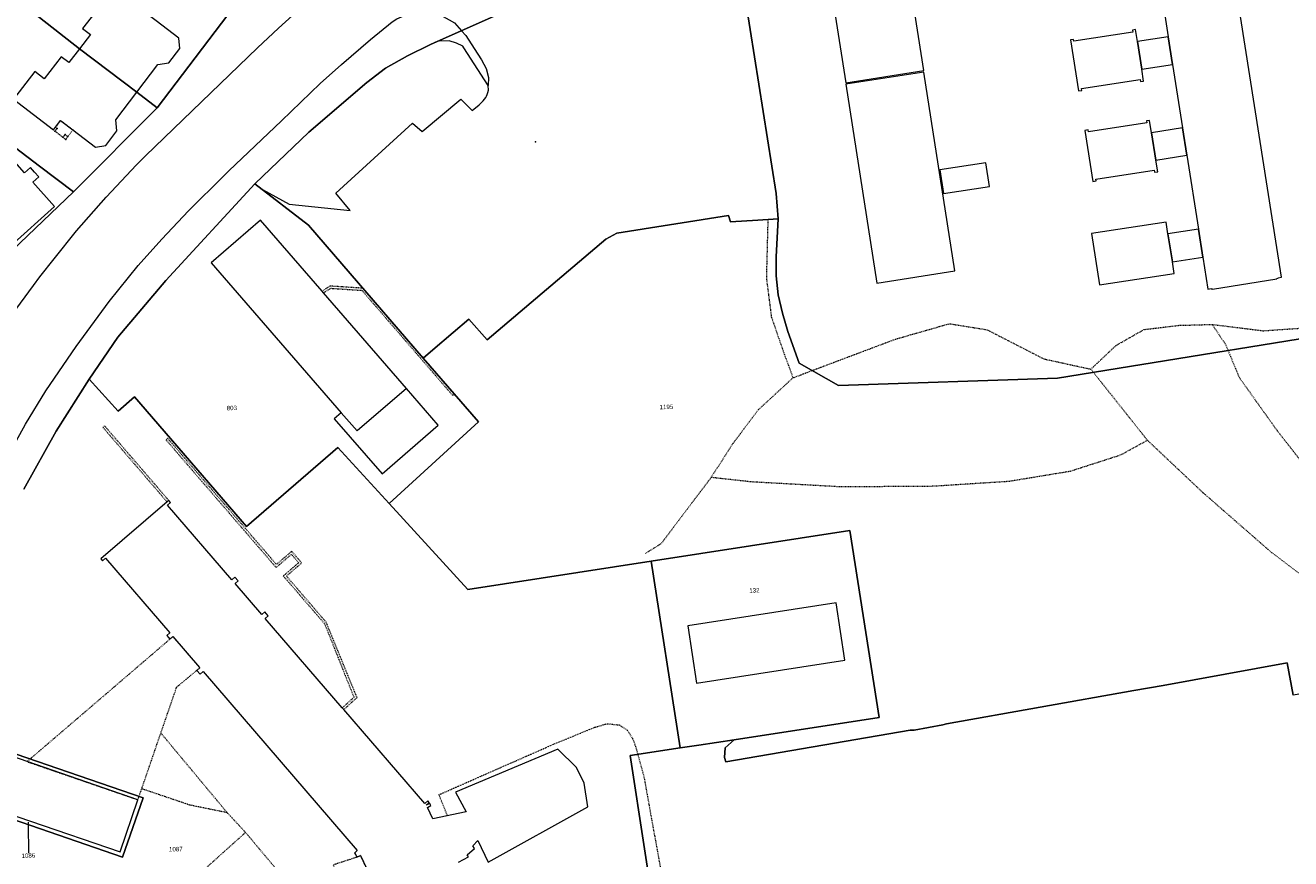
# Model space of a CAD drawing. Header units: millimetres. Extents: x -191 to 81095, y -508122 to 28741.
# Tile 55 of 251: x 4599 to 4800, y 9779 to 9911. Entities that reach past the tile are written whole.
import ezdxf

# ---------------------------------------------------------------- set-up
doc = ezdxf.new("R2010")
doc.units = ezdxf.units.MM
for name, pattern in [('VE22-087 DB - VST Hervest-Dorsten ALK VA2736$0$1', [0]), ('VE22-087 DB - VST Hervest-Dorsten ALK VA2736$0$2', [0.16, 0.06, -0.1]), ('VE22-087 DB - VST Hervest-Dorsten ALK VA2736$0$3', [0.26, 0.11, -0.15])]:
    doc.linetypes.add(name, pattern=pattern)
doc.layers.get('0').update_dxf_attribs({"color": 251})
for name, color, linetype, lineweight in [('VE22-087 DB - VST Hervest-Dorsten ALK VA2736$0$AX_Bauteil', 7, 'VE22-087 DB - VST Hervest-Dorsten ALK VA2736$0$1', 18), ('VE22-087 DB - VST Hervest-Dorsten ALK VA2736$0$AX_BesondererBauwerkspunkt_G2300', 7, 'VE22-087 DB - VST Hervest-Dorsten ALK VA2736$0$1', 18), ('VE22-087 DB - VST Hervest-Dorsten ALK VA2736$0$AX_Flurstueck', 9, 'VE22-087 DB - VST Hervest-Dorsten ALK VA2736$0$1', 18), ('VE22-087 DB - VST Hervest-Dorsten ALK VA2736$0$AX_Gebaeude', 7, 'VE22-087 DB - VST Hervest-Dorsten ALK VA2736$0$1', 18), ('VE22-087 DB - VST Hervest-Dorsten ALK VA2736$0$AX_Platz', 7, 'VE22-087 DB - VST Hervest-Dorsten ALK VA2736$0$1', 18), ('VE22-087 DB - VST Hervest-Dorsten ALK VA2736$0$AX_SonstigesBauwerkOderSonstigeEinrichtung', 7, 'VE22-087 DB - VST Hervest-Dorsten ALK VA2736$0$1', 18), ('VE22-087 DB - VST Hervest-Dorsten ALK VA2736$0$AX_SportFreizeitUndErholungsflaeche', 7, 'VE22-087 DB - VST Hervest-Dorsten ALK VA2736$0$1', 18), ('VE22-087 DB - VST Hervest-Dorsten ALK VA2736$0$AX_Strassenverkehr', 7, 'VE22-087 DB - VST Hervest-Dorsten ALK VA2736$0$1', 18), ('VE22-087 DB - VST Hervest-Dorsten ALK VA2736$0$AX_Strassenverkehrsanlage', 7, 'VE22-087 DB - VST Hervest-Dorsten ALK VA2736$0$1', 18), ('VE22-087 DB - VST Hervest-Dorsten ALK VA2736$0$AX_Vegetationsmerkmal', 7, 'VE22-087 DB - VST Hervest-Dorsten ALK VA2736$0$1', 18), ('VE22-087 DB - VST Hervest-Dorsten ALK VA2736$0$AX_WegPfadSteig', 7, 'VE22-087 DB - VST Hervest-Dorsten ALK VA2736$0$1', 18), ('VE22-087 DB - VST Hervest-Dorsten ALK VA2736$0$AX_Wohnbauflaeche', 7, 'VE22-087 DB - VST Hervest-Dorsten ALK VA2736$0$1', 18)]:
    doc.layers.add(name, color=color, linetype=linetype, lineweight=lineweight)
doc.layers.add('XREF ALK Kataster', color=251, linetype='Continuous')
doc.styles.add('VE22-087 DB - VST Hervest-Dorsten ALK VA2736$0$0', font='arial.ttf')

# ---------------------------------------------------------------- blocks, each defined once
blk = doc.blocks.new('VE22-087 DB - VST Hervest-Dorsten ALK VA2736$0$99')
at = {"color": 0}
blk.add_point((0, 0), dxfattribs=at)
blk = doc.blocks.new('VE22-087 DB - VST Hervest-Dorsten ALK VA2736')
at = {"layer": 'VE22-087 DB - VST Hervest-Dorsten ALK VA2736$0$AX_Bauteil', "color": 7, "linetype": 'VE22-087 DB - VST Hervest-Dorsten ALK VA2736$0$1', "lineweight": 13, "ltscale": 0.5}
blk.add_polyline3d([(4659.28, 9853.61, 0), (4651.42, 9846.88, 0), (4648.92, 9849.77, 0), (4647.8, 9848.79, 0), (4655.4, 9840.1, 0), (4664.31, 9847.81, 0)], close=True, dxfattribs=at)
at = {"layer": 'VE22-087 DB - VST Hervest-Dorsten ALK VA2736$0$AX_Flurstueck', "linetype": 'VE22-087 DB - VST Hervest-Dorsten ALK VA2736$0$1', "lineweight": 13, "ltscale": 0.5}
for points in [[(4632.96, 9915.63, 0), (4619.72, 9898.15, 0), (4606.45, 9884.84, 0), (4595.56, 9874.43, 0)], [(4598.59, 9837.65, 0), (4603.68, 9846.84, 0), (4608.95, 9855.11, 0), (4613.48, 9861.79, 0), (4621.1, 9870.76, 0), (4635.19, 9886.12, 0), (4643.78, 9894.31, 0), (4652.97, 9902.17, 0), (4655.96, 9904.45, 0), (4659.45, 9906.44, 0), (4663.09, 9908.21, 0), (4675.07, 9913.54, 0)], [(4801.92, 9976.23, 0), (4774.5, 9958.79, 0), (4761.37, 9950.15, 0), (4754.51, 9945.94, 0), (4748.24, 9942.65, 0), (4735.24, 9936.65, 0), (4730.45, 9934.96, 0), (4720.97, 9932.72, 0), (4712.24, 9930.17, 0), (4711.39, 9929.29, 0), (4711.06, 9928, 0), (4717.89, 9884.57, 0), (4718.23, 9880.56, 0), (4717.93, 9874.51, 0), (4717.91, 9871.51, 0), (4718.23, 9868.5, 0), (4718.9, 9865.56, 0), (4719.75, 9862.66, 0), (4721.54, 9857.65, 0), (4727.81, 9854.12, 0), (4762.55, 9855.24, 0), (4818.02, 9864.26, 0)], [(4675.07, 9913.54, 0), (4663.09, 9908.21, 0), (4659.45, 9906.44, 0), (4655.96, 9904.45, 0), (4652.97, 9902.17, 0), (4643.78, 9894.31, 0), (4635.19, 9886.12, 0), (4643.71, 9879.56, 0), (4661.94, 9858.46, 0), (4670.7, 9848.31, 0), (4656.5, 9835.39, 0), (4668.98, 9821.74, 0), (4698.09, 9826.21, 0), (4729.6, 9831.06, 0), (4734.24, 9801.4, 0), (4711.25, 9797.89, 0), (4705.62, 9797.03, 0), (4702.67, 9796.58, 0), (4694.77, 9795.38, 0), (4701.57, 9750.96, 0)], [(4818.02, 9864.26, 0), (4762.55, 9855.24, 0), (4727.81, 9854.12, 0), (4721.54, 9857.65, 0), (4719.75, 9862.66, 0), (4718.9, 9865.56, 0), (4718.23, 9868.5, 0), (4717.91, 9871.51, 0), (4717.93, 9874.51, 0), (4718.23, 9880.56, 0), (4717.89, 9884.57, 0), (4711.06, 9928, 0)], [(4587.15, 9799.08, 0), (4617.49, 9788.65, 0), (4614.21, 9779.22, 0), (4583.53, 9789.81, 0)], [(4701.57, 9750.96, 0), (4694.77, 9795.38, 0), (4702.67, 9796.58, 0), (4698.09, 9826.21, 0), (4668.98, 9821.74, 0), (4656.5, 9835.39, 0), (4648.38, 9844.28, 0), (4633.9, 9831.71, 0), (4616.15, 9852.32, 0), (4613.55, 9850, 0), (4608.95, 9855.11, 0), (4603.68, 9846.84, 0), (4598.59, 9837.65, 0)], [(4599.27, 9784.8, 0), (4599.29, 9779.49, 0)]]:
    blk.add_polyline3d(points, dxfattribs=at)
for points in [[(4591.49, 9920.01, 0), (4607.4, 9907.54, 0), (4616.52, 9900.66, 0), (4619.72, 9898.15, 0), (4632.96, 9915.63, 0), (4605.22, 9936.66, 0), (4605.19, 9936.68, 0), (4590.98, 9920.41, 0)], [(4607.4, 9907.54, 0), (4591.49, 9920.01, 0), (4580.15, 9904.84, 0), (4601.08, 9888.93, 0), (4606.45, 9884.84, 0), (4619.72, 9898.15, 0), (4616.52, 9900.66, 0)], [(4570.31, 9869.91, 0), (4572.81, 9868.61, 0), (4582.06, 9863.81, 0), (4585.86, 9861.84, 0), (4592.93, 9871.71, 0), (4595.56, 9874.43, 0), (4606.45, 9884.84, 0), (4601.08, 9888.93, 0), (4580.15, 9904.84, 0), (4576.73, 9901.78, 0), (4577.55, 9898.17, 0), (4562.49, 9884.59, 0), (4557.31, 9884.39, 0)], [(4661.94, 9858.46, 0), (4643.71, 9879.56, 0), (4635.19, 9886.12, 0), (4621.1, 9870.76, 0), (4613.48, 9861.79, 0), (4608.95, 9855.11, 0), (4613.55, 9850, 0), (4616.15, 9852.32, 0), (4633.9, 9831.71, 0), (4648.38, 9844.28, 0), (4656.5, 9835.39, 0), (4670.7, 9848.31, 0)], [(4734.24, 9801.4, 0), (4729.6, 9831.06, 0), (4698.09, 9826.21, 0), (4702.67, 9796.58, 0), (4705.62, 9797.03, 0), (4711.25, 9797.89, 0)], [(4617.49, 9788.65, 0), (4587.15, 9799.08, 0), (4584.39, 9791.75, 0), (4583.53, 9789.81, 0), (4614.21, 9779.22, 0)]]:
    blk.add_polyline3d(points, close=True, dxfattribs=at)
at = {"layer": 'VE22-087 DB - VST Hervest-Dorsten ALK VA2736$0$AX_Gebaeude', "color": 7, "linetype": 'VE22-087 DB - VST Hervest-Dorsten ALK VA2736$0$1', "lineweight": 13, "ltscale": 0.5}
blk.add_polyline3d([(4778.54, 9919.41, 0), (4780.1, 9909.44, 0), (4780.79, 9905.03, 0), (4782.36, 9895, 0), (4783.04, 9890.67, 0), (4784.88, 9878.9, 0), (4785.58, 9874.46, 0), (4786.37, 9869.41, 0), (4786.9, 9869.5, 0), (4786.91, 9869.43, 0), (4787.13, 9869.45, 0), (4787.14, 9869.4, 0), (4797.32, 9871.03, 0), (4797.31, 9871.07, 0), (4797.52, 9871.11, 0), (4797.51, 9871.18, 0), (4798.04, 9871.27, 0), (4787.27, 9939.94, 0)], dxfattribs=at)
for points in [[(4737.95, 9924.99, 0), (4737.87, 9925.23, 0), (4725.64, 9923.33, 0), (4728.94, 9902.13, 0), (4741.32, 9904.07, 0), (4738.07, 9925.01, 0)], [(4612.47, 9919.76, 0), (4610.08, 9921.61, 0), (4606.81, 9917.2, 0), (4609.12, 9915.41, 0), (4610.61, 9914.26, 0), (4607.9, 9910.74, 0), (4609.12, 9909.79, 0), (4607.4, 9907.54, 0), (4616.52, 9900.66, 0), (4619.85, 9905.02, 0), (4621.59, 9905.3, 0), (4623.33, 9907.58, 0), (4623.14, 9909.24, 0), (4619.57, 9911.95, 0), (4617.58, 9913.46, 0), (4618.38, 9914.49, 0), (4618.72, 9914.94, 0)], [(4776.19, 9902.42, 0), (4775.9, 9904.29, 0), (4775.22, 9908.69, 0), (4774.93, 9910.57, 0), (4774.42, 9910.49, 0), (4774.46, 9910.19, 0), (4765.11, 9908.73, 0), (4765.07, 9909.03, 0), (4764.57, 9908.95, 0), (4765.86, 9900.86, 0), (4766.37, 9900.93, 0), (4766.32, 9901.23, 0), (4775.63, 9902.66, 0), (4775.68, 9902.34, 0)], [(4605.7, 9905.34, 0), (4604.47, 9906.28, 0), (4601.78, 9902.78, 0), (4600.29, 9903.92, 0), (4596.92, 9899.54, 0), (4603.26, 9894.66, 0), (4603.59, 9895.09, 0), (4604.4, 9896.14, 0), (4606.35, 9894.66, 0), (4609.95, 9891.92, 0), (4611.57, 9892.17, 0), (4613.34, 9894.49, 0), (4613.17, 9896.26, 0), (4616.52, 9900.66, 0), (4607.4, 9907.54, 0)], [(4780.1, 9909.44, 0), (4775.22, 9908.69, 0), (4775.9, 9904.29, 0), (4780.79, 9905.03, 0)], [(4741.35, 9903.84, 0), (4728.98, 9901.9, 0), (4733.88, 9870.35, 0), (4746.25, 9872.28, 0)], [(4776.68, 9895.78, 0), (4767.43, 9894.35, 0), (4767.38, 9894.66, 0), (4766.88, 9894.58, 0), (4768.15, 9886.48, 0), (4768.66, 9886.56, 0), (4768.62, 9886.86, 0), (4777.87, 9888.25, 0), (4777.92, 9887.93, 0), (4778.44, 9888.01, 0), (4778.15, 9889.86, 0), (4777.46, 9894.21, 0), (4777.15, 9896.16, 0), (4776.64, 9896.08, 0)], [(4782.36, 9895, 0), (4777.46, 9894.21, 0), (4778.15, 9889.86, 0), (4783.04, 9890.67, 0)], [(4599.61, 9888.7, 0), (4598.67, 9887.87, 0), (4596.01, 9890.85, 0), (4582.15, 9878.36, 0), (4584.8, 9875.38, 0), (4584, 9874.68, 0), (4585.32, 9873.2, 0), (4586.11, 9873.91, 0), (4589.55, 9870.03, 0), (4603.45, 9882.51, 0), (4599.99, 9886.39, 0), (4600.93, 9887.23, 0), (4600.28, 9887.95, 0)], [(4751.73, 9885.7, 0), (4751.16, 9889.43, 0), (4743.87, 9888.3, 0), (4744.45, 9884.58, 0)], [(4780.06, 9878.17, 0), (4779.77, 9880.03, 0), (4767.93, 9878.23, 0), (4769.18, 9870.05, 0), (4781.05, 9871.86, 0), (4780.76, 9873.73, 0)], [(4784.88, 9878.9, 0), (4780.06, 9878.17, 0), (4780.76, 9873.73, 0), (4785.58, 9874.46, 0)], [(4727.41, 9819.6, 0), (4703.88, 9815.98, 0), (4705.27, 9806.87, 0), (4728.81, 9810.52, 0)]]:
    blk.add_polyline3d(points, close=True, dxfattribs=at)
at = {"layer": 'VE22-087 DB - VST Hervest-Dorsten ALK VA2736$0$AX_Platz', "color": 254, "linetype": 'VE22-087 DB - VST Hervest-Dorsten ALK VA2736$0$1', "lineweight": 13, "ltscale": 0.5, "true_color": 0xd9ffd9}
for points in [[(4675.07, 9913.54, 0), (4663.09, 9908.21, 0), (4659.45, 9906.44, 0), (4655.96, 9904.45, 0), (4652.97, 9902.17, 0), (4643.78, 9894.31, 0), (4635.19, 9886.12, 0), (4643.71, 9879.56, 0), (4661.94, 9858.46, 0), (4663.46, 9859.76, 0), (4666.68, 9862.52, 0), (4669.17, 9864.65, 0), (4672.04, 9861.32, 0), (4690.9, 9877.31, 0), (4692.61, 9878.29, 0), (4710.37, 9881.07, 0), (4710.64, 9880.06, 0), (4715.01, 9880.31, 0), (4718.23, 9880.56, 0), (4717.89, 9884.57, 0), (4711.06, 9928, 0)], [(4826.88, 9778.97, 0), (4822.62, 9802.63, 0), (4821.35, 9808.64, 0), (4815.86, 9807.69, 0), (4799.9, 9804.95, 0), (4798.99, 9810.11, 0), (4779.28, 9806.47, 0), (4774.62, 9805.69, 0), (4744.94, 9800.41, 0), (4744.32, 9800.22, 0), (4739.78, 9799.39, 0), (4739.14, 9799.39, 0), (4709.94, 9794.37, 0), (4709.71, 9795.04, 0), (4709.82, 9796.59, 0), (4711.25, 9797.89, 0), (4705.62, 9797.03, 0), (4702.67, 9796.58, 0), (4694.77, 9795.38, 0), (4701.57, 9750.96, 0)]]:
    blk.add_polyline3d(points, dxfattribs=at)
at = {"layer": 'VE22-087 DB - VST Hervest-Dorsten ALK VA2736$0$AX_SonstigesBauwerkOderSonstigeEinrichtung', "color": 7, "linetype": 'VE22-087 DB - VST Hervest-Dorsten ALK VA2736$0$3', "lineweight": 13, "ltscale": 0.5}
for points in [[(4604.4, 9896.14, 0), (4603.59, 9895.09, 0), (4603.84, 9894.9, 0), (4603.5, 9894.47, 0), (4604.77, 9893.49, 0), (4605.12, 9893.93, 0), (4605.55, 9893.59, 0), (4606.35, 9894.66, 0)], [(4603.59, 9895.09, 0), (4603.26, 9894.66, 0), (4603.5, 9894.47, 0), (4603.84, 9894.9, 0)], [(4605.12, 9893.93, 0), (4604.77, 9893.49, 0), (4605.22, 9893.15, 0), (4605.55, 9893.59, 0)], [(4647.13, 9869.87, 0), (4645.87, 9869.08, 0), (4646.1, 9868.82, 0), (4647.26, 9869.53, 0), (4652.2, 9869.2, 0), (4666.61, 9852.51, 0), (4666.88, 9852.74, 0), (4652.38, 9869.53, 0)], [(4611.38, 9847.69, 0), (4611.11, 9847.46, 0), (4621.29, 9835.63, 0), (4621.55, 9835.87, 0)], [(4621.37, 9845.72, 0), (4621.11, 9845.49, 0), (4638.59, 9825.21, 0), (4640.22, 9826.62, 0), (4640.5, 9826.85, 0), (4640.76, 9827.08, 0), (4641.02, 9827.3, 0), (4642.16, 9825.98, 0), (4641.9, 9825.75, 0), (4641.64, 9825.53, 0), (4641.37, 9825.29, 0), (4639.73, 9823.87, 0), (4646.27, 9816.3, 0), (4650.93, 9804.61, 0), (4649.09, 9802.94, 0), (4649.33, 9802.67, 0), (4651.42, 9804.58, 0), (4646.53, 9816.53, 0), (4640.23, 9823.85, 0), (4642.64, 9825.94, 0), (4641.06, 9827.78, 0), (4638.64, 9825.7, 0)], [(4599.08, 9794.41, 0), (4616.67, 9788.36, 0), (4622.81, 9806.22, 0), (4626, 9808.89, 0), (4626.49, 9809.3, 0), (4622.23, 9814.25, 0), (4621.74, 9813.84, 0)], [(4651.41, 9779.24, 0), (4651.41, 9779.24, 0), (4647.65, 9778.01, 0), (4648.11, 9777.03, 0), (4651.19, 9770.5, 0), (4651.49, 9769.87, 0), (4654.6, 9772.54, 0), (4655.17, 9772.81, 0), (4651.97, 9779.5, 0)]]:
    blk.add_polyline3d(points, close=True, dxfattribs=at)
at = {"layer": 'VE22-087 DB - VST Hervest-Dorsten ALK VA2736$0$AX_Strassenverkehrsanlage', "color": 7, "linetype": 'VE22-087 DB - VST Hervest-Dorsten ALK VA2736$0$1', "lineweight": 13, "ltscale": 0.5, "true_color": 0xf7f7f0}
blk.add_polyline3d([(4668.01, 9910.37, 0), (4668.66, 9909.62, 0), (4669.99, 9907.6, 0), (4671.19, 9905.77, 0), (4671.9, 9904.43, 0), (4672.29, 9902.97, 0), (4672.24, 9901.69, 0)], dxfattribs=at)
at = {"layer": 'VE22-087 DB - VST Hervest-Dorsten ALK VA2736$0$AX_Vegetationsmerkmal', "color": 7, "linetype": 'VE22-087 DB - VST Hervest-Dorsten ALK VA2736$0$1', "lineweight": 13, "ltscale": 0.5}
blk.add_polyline3d([(4664.47, 9908.76, 0), (4664.23, 9908.72, 0), (4663.09, 9908.21, 0), (4659.45, 9906.44, 0), (4655.96, 9904.45, 0), (4652.97, 9902.17, 0), (4643.78, 9894.31, 0), (4635.19, 9886.12, 0), (4636.41, 9885.18, 0), (4640.67, 9882.85, 0), (4650.35, 9881.89, 0), (4648.05, 9884.62, 0), (4660.23, 9895.71, 0), (4661.73, 9894.41, 0), (4667.91, 9899.55, 0), (4669.68, 9897.75, 0), (4670.02, 9898, 0), (4670.46, 9898.36, 0), (4670.79, 9898.65, 0), (4671.16, 9898.99, 0), (4671.43, 9899.27, 0), (4671.65, 9899.54, 0), (4671.83, 9899.8, 0), (4671.95, 9900.02, 0), (4672.08, 9900.3, 0), (4672.19, 9900.59, 0), (4672.29, 9900.94, 0), (4672.24, 9901.69, 0), (4668.36, 9907.69, 0), (4668.18, 9907.96, 0), (4667.18, 9908.42, 0), (4666.03, 9908.77, 0)], close=True, dxfattribs=at)
at = {"layer": 'VE22-087 DB - VST Hervest-Dorsten ALK VA2736$0$AX_WegPfadSteig', "color": 7, "linetype": 'VE22-087 DB - VST Hervest-Dorsten ALK VA2736$0$2', "lineweight": 13, "ltscale": 0.5}
for points in [[(4720.58, 9855.32, 0), (4729.84, 9858.83, 0), (4736.92, 9861.48, 0), (4745.39, 9863.91, 0), (4751.35, 9862.95, 0), (4760.37, 9858.32, 0), (4767.83, 9856.69, 0), (4776.79, 9845.41, 0)], [(4767.83, 9856.69, 0), (4771.82, 9860.45, 0), (4776.25, 9862.98, 0), (4781.8, 9863.65, 0), (4787.07, 9863.79, 0), (4795.17, 9862.79, 0), (4805.79, 9863.52, 0), (4811.83, 9864.35, 0)], [(4787.07, 9863.79, 0), (4789.2, 9860.6, 0), (4791.34, 9855.4, 0), (4797.35, 9846.97, 0), (4802.39, 9840.52, 0), (4807.16, 9836.18, 0), (4814.28, 9832, 0)], [(4665.78, 9785.81, 0), (4664.42, 9789.16, 0), (4682.57, 9797.16, 0), (4689.13, 9799.86, 0), (4691.1, 9800.43, 0), (4693.07, 9800.22, 0), (4694.32, 9799.36, 0), (4695.18, 9797.99, 0), (4695.72, 9796.45, 0), (4696.94, 9792, 0), (4704.23, 9751.37, 0)], [(4633.74, 9783.17, 0), (4630.83, 9786.3, 0), (4620.31, 9798.94, 0)], [(4630.83, 9786.3, 0), (4624.89, 9787.51, 0), (4617.27, 9790.1, 0)]]:
    blk.add_polyline3d(points, dxfattribs=at)
at = {"layer": 'VE22-087 DB - VST Hervest-Dorsten ALK VA2736$0$AX_BesondererBauwerkspunkt_G2300', "color": 7, "xscale": 0.5, "yscale": 0.5, "zscale": 0.5}
for p, rotation in [((4603.5, 9894.47), 1.589449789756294), ((4603.59, 9895.09), 1.58944991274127), ((4603.84, 9894.9), 1.589449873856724), ((4604.77, 9893.49), 1.589449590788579), ((4605.12, 9893.93), 1.589449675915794), ((4605.55, 9893.59), 1.589449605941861), ((4606.35, 9894.66), 1.589449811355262), ((4605.22, 9893.15), 1.589449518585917)]:
    blk.add_blockref('VE22-087 DB - VST Hervest-Dorsten ALK VA2736$0$99', p, dxfattribs=dict(at, rotation=rotation))
at = {"layer": 'VE22-087 DB - VST Hervest-Dorsten ALK VA2736$0$AX_Platz', "color": 7, "xscale": 0.5, "yscale": 0.5, "zscale": 0.5, "rotation": 1.589449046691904}
blk.add_blockref('VE22-087 DB - VST Hervest-Dorsten ALK VA2736$0$99', (4679.73, 9892.75), dxfattribs=at)
at = {"layer": 'VE22-087 DB - VST Hervest-Dorsten ALK VA2736$0$AX_Flurstueck', "char_height": 0.7, "attachment_point": 2, "rotation": 1.5894, "style": 'VE22-087 DB - VST Hervest-Dorsten ALK VA2736$0$0', "bg_fill": 3, "box_fill_scale": 1, "bg_fill_color": 256, "bg_fill_transparency": 0}
for s, insert in [('803', (4631.55, 9850.88)), ('1195', (4700.49, 9851.05)), ('132', (4714.45, 9821.94)), ('1086', (4599.28, 9779.84)), ('1087', (4622.67, 9780.87))]:
    blk.add_mtext(s, dxfattribs=dict(at, insert=insert))
at = {"layer": 'VE22-087 DB - VST Hervest-Dorsten ALK VA2736$0$AX_Gebaeude', "color": 7, "linetype": 'VE22-087 DB - VST Hervest-Dorsten ALK VA2736$0$1', "lineweight": 13, "ltscale": 0.5}
for points in [[(4646.1, 9868.82, 0), (4645.87, 9869.08, 0), (4636.13, 9880.32, 0), (4628.31, 9873.59, 0), (4648.92, 9849.77, 0), (4647.8, 9848.79, 0), (4655.4, 9840.1, 0), (4664.31, 9847.81, 0), (4659.28, 9853.61, 0)], [(4599.08, 9794.41, 0), (4588.25, 9798.16, 0), (4585.36, 9789.85, 0), (4613.83, 9780.09, 0), (4616.67, 9788.36, 0)]]:
    blk.add_polyline3d(points, close=True, dxfattribs=at)
blk.add_polyline3d([(4667.5, 9778.45, 0), (4669.13, 9779.3, 0), (4668.91, 9779.6, 0), (4670.05, 9780.61, 0), (4669.8, 9781.05, 0), (4670.56, 9781.87, 0), (4672.22, 9778.43, 0), (4688.01, 9787.25, 0), (4687.47, 9790.99, 0), (4686.26, 9793.45, 0), (4683.25, 9796.4, 0), (4667.06, 9789.57, 0), (4668.76, 9786.44, 0), (4663.46, 9785.31, 0), (4662.58, 9787.14, 0), (4663.14, 9787.42, 0), (4662.97, 9787.78, 0), (4662.4, 9787.51, 0), (4662.89, 9787.92, 0), (4662.67, 9788.17, 0), (4662.19, 9787.75, 0), (4649.33, 9802.67, 0), (4649.09, 9802.94, 0), (4636.85, 9817.14, 0), (4637.33, 9817.56, 0), (4636.8, 9818.16, 0), (4636.33, 9817.75, 0), (4632.08, 9822.68, 0), (4632.56, 9823.09, 0), (4632.04, 9823.69, 0), (4631.57, 9823.28, 0), (4621.37, 9835.11, 0), (4621.85, 9835.52, 0), (4621.55, 9835.87, 0), (4621.29, 9835.63, 0), (4610.77, 9826.59, 0), (4611.06, 9826.25, 0), (4611.54, 9826.67, 0), (4621.72, 9814.84, 0), (4621.24, 9814.42, 0), (4621.5, 9814.13, 0), (4621.74, 9813.84, 0), (4622.23, 9814.25, 0), (4626.45, 9809.35, 0), (4626.49, 9809.3, 0), (4626, 9808.89, 0), (4626.52, 9808.29, 0), (4627, 9808.7, 0), (4651.47, 9780.28, 0), (4651.01, 9779.87, 0), (4651.24, 9779.59, 0), (4651.41, 9779.24, 0), (4651.97, 9779.5, 0), (4655.17, 9772.81, 0)], dxfattribs=at)
at = {"layer": 'VE22-087 DB - VST Hervest-Dorsten ALK VA2736$0$AX_SportFreizeitUndErholungsflaeche', "color": 253, "linetype": 'VE22-087 DB - VST Hervest-Dorsten ALK VA2736$0$1', "lineweight": 13, "ltscale": 0.5, "true_color": 0x999999}
blk.add_polyline3d([(4818.02, 9864.26, 0), (4762.55, 9855.24, 0), (4727.81, 9854.12, 0), (4721.54, 9857.65, 0), (4719.75, 9862.66, 0), (4718.9, 9865.56, 0), (4718.23, 9868.5, 0), (4717.91, 9871.51, 0), (4717.93, 9874.51, 0), (4718.23, 9880.56, 0), (4715.01, 9880.31, 0), (4710.64, 9880.06, 0), (4710.37, 9881.07, 0), (4692.61, 9878.29, 0), (4690.9, 9877.31, 0), (4672.04, 9861.32, 0), (4669.17, 9864.65, 0), (4666.68, 9862.52, 0), (4663.46, 9859.76, 0), (4661.94, 9858.46, 0), (4670.7, 9848.31, 0), (4656.5, 9835.39, 0), (4668.98, 9821.74, 0), (4698.09, 9826.21, 0), (4729.6, 9831.06, 0), (4734.24, 9801.4, 0), (4711.25, 9797.89, 0), (4709.82, 9796.59, 0), (4709.71, 9795.04, 0), (4709.94, 9794.37, 0), (4739.14, 9799.39, 0), (4739.78, 9799.39, 0), (4744.32, 9800.22, 0), (4744.94, 9800.41, 0), (4774.62, 9805.69, 0), (4779.28, 9806.47, 0), (4798.99, 9810.11, 0), (4799.9, 9804.95, 0)], dxfattribs=at)
at = {"layer": 'VE22-087 DB - VST Hervest-Dorsten ALK VA2736$0$AX_Strassenverkehr', "color": 253, "linetype": 'VE22-087 DB - VST Hervest-Dorsten ALK VA2736$0$1', "lineweight": 13, "ltscale": 0.5, "true_color": 0x999999}
for points in [[(4632.96, 9915.63, 0), (4619.72, 9898.15, 0), (4606.45, 9884.84, 0), (4595.56, 9874.43, 0)], [(4598.59, 9837.65, 0), (4603.68, 9846.84, 0), (4608.95, 9855.11, 0), (4613.48, 9861.79, 0), (4621.1, 9870.76, 0), (4635.19, 9886.12, 0), (4643.78, 9894.31, 0), (4652.97, 9902.17, 0), (4655.96, 9904.45, 0), (4659.45, 9906.44, 0), (4663.09, 9908.21, 0), (4675.07, 9913.54, 0)]]:
    blk.add_polyline3d(points, dxfattribs=at)
at = {"layer": 'VE22-087 DB - VST Hervest-Dorsten ALK VA2736$0$AX_Strassenverkehrsanlage', "color": 7, "linetype": 'VE22-087 DB - VST Hervest-Dorsten ALK VA2736$0$1', "lineweight": 13, "ltscale": 0.5, "true_color": 0xf7f7f0}
for points in [[(4594.63, 9862.55, 0), (4600.09, 9869.97, 0), (4601.1, 9871.33, 0), (4603.37, 9874.2, 0), (4606.92, 9878.65, 0), (4611.63, 9883.96, 0), (4616.45, 9889.1, 0), (4617.87, 9890.55, 0), (4635.66, 9907.67, 0), (4638.95, 9910.8, 0), (4641.17, 9912.83, 0)], [(4596.19, 9843.17, 0), (4598.82, 9847.98, 0), (4602.04, 9853.26, 0), (4606.85, 9860.31, 0), (4612.08, 9867.43, 0), (4616.71, 9873.16, 0), (4620.45, 9877.34, 0), (4624.68, 9881.82, 0), (4630.36, 9887.44, 0), (4631.11, 9888.18, 0), (4639.45, 9896.12, 0), (4645.6, 9902.05, 0), (4648.96, 9905.02, 0), (4653.54, 9909.02, 0), (4656.99, 9911.79, 0), (4657.75, 9912.29, 0), (4659.83, 9913.18, 0), (4662.38, 9913.42, 0), (4664.74, 9912.87, 0), (4666.89, 9911.63, 0), (4668.01, 9910.37, 0)]]:
    blk.add_polyline3d(points, dxfattribs=at)
at = {"layer": 'VE22-087 DB - VST Hervest-Dorsten ALK VA2736$0$AX_WegPfadSteig', "color": 7, "linetype": 'VE22-087 DB - VST Hervest-Dorsten ALK VA2736$0$2', "lineweight": 13, "ltscale": 0.5}
for points in [[(4716.59, 9880.43, 0), (4716.35, 9871.19, 0), (4717.14, 9865, 0), (4719.08, 9859.37, 0), (4720.58, 9855.32, 0), (4715.04, 9850.21, 0), (4711, 9844.83, 0), (4707.62, 9839.55, 0), (4699.63, 9828.95, 0), (4697.16, 9827.45, 0)], [(4707.62, 9839.55, 0), (4713.92, 9838.85, 0), (4728.26, 9838.05, 0), (4742.89, 9838.15, 0), (4754.88, 9838.92, 0), (4764.6, 9840.52, 0), (4772.56, 9843.09, 0), (4776.79, 9845.41, 0), (4785.56, 9837.14, 0), (4796.4, 9827.67, 0), (4807.06, 9819.58, 0), (4815.59, 9814.4, 0), (4818.23, 9808.1, 0)], [(4618.8, 9746.12, 0), (4619.41, 9751.41, 0), (4618.58, 9754.15, 0), (4617.74, 9756.77, 0), (4617.69, 9759.87, 0), (4618.27, 9764.03, 0), (4619.97, 9769.73, 0), (4622.77, 9773.31, 0), (4633.74, 9783.17, 0), (4644.02, 9770.88, 0), (4653.8, 9775.67, 0)]]:
    blk.add_polyline3d(points, dxfattribs=at)
at = {"layer": 'VE22-087 DB - VST Hervest-Dorsten ALK VA2736$0$AX_Wohnbauflaeche', "color": 253, "linetype": 'VE22-087 DB - VST Hervest-Dorsten ALK VA2736$0$1', "lineweight": 13, "ltscale": 0.5, "true_color": 0x999999}
blk.add_polyline3d([(4595.56, 9874.43, 0), (4606.45, 9884.84, 0), (4619.72, 9898.15, 0), (4632.96, 9915.63, 0), (4643.23, 9928.92, 0), (4643.76, 9929.64, 0), (4643.82, 9931.65, 0), (4643.16, 9933.55, 0), (4641.91, 9935.03, 0), (4639.74, 9936.74, 0), (4637.43, 9938.48, 0), (4632.93, 9941.25, 0), (4627.29, 9944.24, 0), (4622.79, 9946.41, 0), (4619.52, 9947.78, 0), (4617.56, 9948.26, 0), (4615.59, 9948.08, 0), (4613.79, 9947.25, 0), (4612.33, 9945.87, 0), (4607.15, 9938.93, 0), (4605.19, 9936.68, 0), (4590.98, 9920.41, 0)], dxfattribs=at)
blk.add_polyline3d([(4734.24, 9801.4, 0), (4729.6, 9831.06, 0), (4698.09, 9826.21, 0), (4702.67, 9796.58, 0), (4705.62, 9797.03, 0), (4711.25, 9797.89, 0)], close=True, dxfattribs=at)

msp = doc.modelspace()

# ---------------------------------------------------------------- block references
at = {"layer": 'XREF ALK Kataster', "color": 251}
msp.add_blockref('VE22-087 DB - VST Hervest-Dorsten ALK VA2736', (0, 0), dxfattribs=at)

doc.saveas('drawing.dxf')
